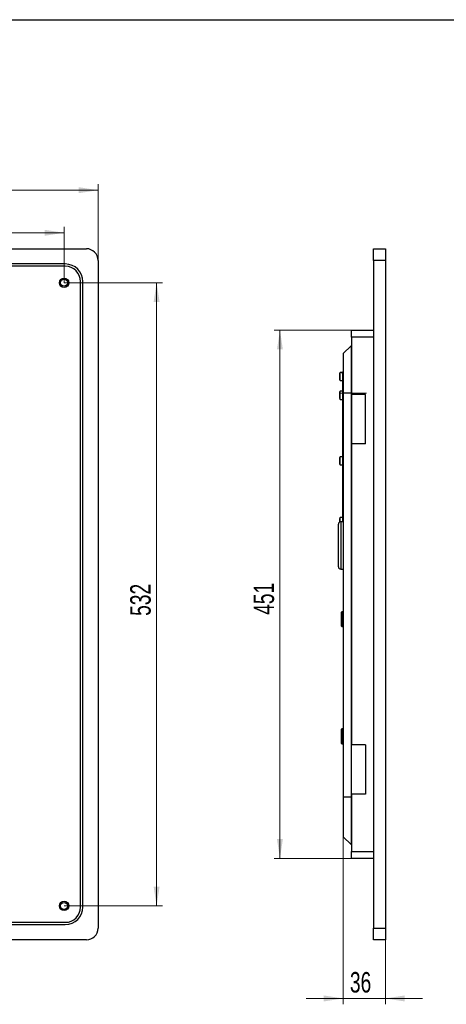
# Model space of a CAD drawing. Header units: millimetres. Extents: x 8 to 415, y 1 to 292.
# Tile 7 of 8: x 149 to 222, y 124 to 292. Entities that reach past the tile are written whole.
import ezdxf

# ---------------------------------------------------------------- set-up
doc = ezdxf.new("R2010")
doc.units = ezdxf.units.MM
doc.linetypes.add('CENTERX2', pattern=[20.32, 12.7, -2.54, 2.54, -2.54])
doc.styles.add('SLDTEXTSTYLE1', font='TXT', dxfattribs={"width": 0.7})
doc.dimstyles.new('SLDDIMSTYLE0', dxfattribs={"dimtxt": 3.5, "dimasz": 3.302, "dimexe": 0, "dimexo": 0.0625, "dimgap": 0.875, "dimtad": 2, "dimlfac": 5, "dimrnd": 1e-09, "dimzin": 12, "dimdsep": 46, "dimtxsty": 'SLDTEXTSTYLE1', "dimsah": 1, "dimcen": 0.09, "dimadec": 0, "dimazin": 3, "dimtfac": 1, "dimtdec": 3, "dimtofl": 0, "dimtmove": 0, "dimatfit": 3, "dimfxl": 0, "dimfrac": 2, "dimtolj": 1, "dimtzin": 12, "dimarcsym": 0})
doc.dimstyles.new('SLDDIMSTYLE1', dxfattribs={"dimtxt": 3.5, "dimasz": 3.302, "dimexe": 0, "dimexo": 0.0625, "dimgap": 0.875, "dimtad": 2, "dimlfac": 5, "dimrnd": 1e-09, "dimzin": 12, "dimdsep": 46, "dimtxsty": 'SLDTEXTSTYLE1', "dimsah": 1, "dimcen": 0.09, "dimadec": 0, "dimazin": 3, "dimtfac": 1, "dimtdec": 3, "dimtmove": 0, "dimatfit": 0, "dimfxl": 0, "dimfrac": 2, "dimtolj": 1, "dimtzin": 12, "dimarcsym": 0})

# ---------------------------------------------------------------- blocks, each defined once
blk = doc.blocks.new('_D_2')
at = {"color": 7, "linetype": 'Continuous', "lineweight": 0}
for p, q in [((44.65, 250.89), (44.65, 263.89)), ((44.65, 262.89), (162.65, 262.89)), ((162.65, 250.89), (162.65, 263.89))]:
    blk.add_line(p, q, dxfattribs=at)
at = {"color": 7, "linetype": 'Continuous', "lineweight": 18}
for points in [[(44.65, 262.89), (47.95, 262.38), (47.95, 263.4)], [(162.65, 262.89), (159.35, 263.4), (159.35, 262.38)]]:
    blk.add_solid(points, dxfattribs=at)
at = {"color": 7, "linetype": 'Continuous', "lineweight": 18, "insert": (99.97, 267.4), "char_height": 3.5, "attachment_point": 1, "style": 'SLDTEXTSTYLE1'}
blk.add_mtext('590', dxfattribs=at)
blk = doc.blocks.new('_D_3')
at = {"color": 7, "linetype": 'Continuous', "lineweight": 0}
for p, q in [((156.85, 247.09), (173.65, 247.09)), ((172.65, 247.09), (172.65, 140.69)), ((156.85, 140.69), (173.65, 140.69))]:
    blk.add_line(p, q, dxfattribs=at)
at = {"color": 7, "linetype": 'Continuous', "lineweight": 18}
for points in [[(172.65, 247.09), (172.14, 243.79), (173.16, 243.79)], [(172.65, 140.69), (173.16, 143.99), (172.14, 143.99)]]:
    blk.add_solid(points, dxfattribs=at)
at = {"color": 7, "linetype": 'Continuous', "lineweight": 18, "insert": (168.14, 190.21), "char_height": 3.5, "attachment_point": 1, "rotation": 90, "style": 'SLDTEXTSTYLE1'}
blk.add_mtext('532', dxfattribs=at)
blk = doc.blocks.new('_D_4')
at = {"color": 7, "linetype": 'Continuous', "lineweight": 0}
for p, q in [((50.45, 247.09), (50.45, 256.62)), ((50.45, 255.62), (156.85, 255.62)), ((156.85, 247.09), (156.85, 256.62))]:
    blk.add_line(p, q, dxfattribs=at)
at = {"color": 7, "linetype": 'Continuous', "lineweight": 18}
for points in [[(50.45, 255.62), (53.75, 255.11), (53.75, 256.12)], [(156.85, 255.62), (153.55, 256.12), (153.55, 255.11)]]:
    blk.add_solid(points, dxfattribs=at)
at = {"color": 7, "linetype": 'Continuous', "lineweight": 18, "insert": (99.97, 260.13), "char_height": 3.5, "attachment_point": 1, "style": 'SLDTEXTSTYLE1'}
blk.add_mtext('532', dxfattribs=at)
blk = doc.blocks.new('_D_9')
at = {"color": 7, "linetype": 'Continuous', "lineweight": 0}
for p, q in [((204.52, 152.5), (204.52, 123.89)), ((211.72, 134.89), (211.72, 123.89)), ((204.52, 124.89), (198.17, 124.89)), ((211.72, 124.89), (204.52, 124.89)), ((211.72, 124.89), (218.07, 124.89))]:
    blk.add_line(p, q, dxfattribs=at)
at = {"color": 7, "linetype": 'Continuous', "lineweight": 18}
for points in [[(204.52, 124.89), (201.21, 125.4), (201.21, 124.38)], [(211.72, 124.89), (215.02, 124.38), (215.02, 125.4)]]:
    blk.add_solid(points, dxfattribs=at)
at = {"color": 7, "linetype": 'Continuous', "lineweight": 18, "insert": (205.67, 129.4), "char_height": 3.5, "attachment_point": 1, "style": 'SLDTEXTSTYLE1'}
blk.add_mtext('36', dxfattribs=at)
blk = doc.blocks.new('_D_10')
at = {"color": 7, "linetype": 'Continuous', "lineweight": 0}
for p, q in [((205.92, 238.99), (192.72, 238.99)), ((193.72, 238.99), (193.72, 148.79)), ((205.92, 148.79), (192.72, 148.79))]:
    blk.add_line(p, q, dxfattribs=at)
at = {"color": 7, "linetype": 'Continuous', "lineweight": 18}
for points in [[(193.72, 238.99), (193.21, 235.69), (194.22, 235.69)], [(193.72, 148.79), (194.22, 152.09), (193.21, 152.09)]]:
    blk.add_solid(points, dxfattribs=at)
at = {"color": 7, "linetype": 'Continuous', "lineweight": 18, "insert": (189.21, 190.39), "char_height": 3.5, "attachment_point": 1, "rotation": 90, "style": 'SLDTEXTSTYLE1'}
blk.add_mtext('451', dxfattribs=at)

msp = doc.modelspace()

# ---------------------------------------------------------------- linework, layer by layer
at = {"color": 7, "linetype": 'Continuous', "lineweight": 25}
for p, q in [((20, 292), (415, 292)), ((46.6478, 252.8895), (160.6478, 252.8895)), ((209.7168, 252.8895), (211.7368, 252.8895)), ((209.7168, 250.8895), (209.7168, 252.8895)), ((211.7368, 252.8895), (211.7368, 250.8895)), ((162.6478, 250.8895), (162.6478, 136.8895)), ((211.7368, 250.8895), (209.7168, 250.8895)), ((209.7168, 250.8895), (209.7168, 136.8895)), ((211.7368, 250.8895), (211.7368, 136.8895)), ((157.0478, 250.2895), (50.2478, 250.2895)), ((157.0478, 249.8895), (50.2478, 249.8895)), ((159.6478, 140.4895), (159.6478, 247.2895)), ((160.0478, 140.4895), (160.0478, 247.2895)), ((205.9168, 238.9895), (209.7168, 238.9895)), ((205.9168, 237.7895), (205.9168, 238.9895)), ((209.7168, 237.7895), (205.9168, 237.7895)), ((205.9168, 237.7895), (205.9168, 227.9895)), ((205.8668, 236.3295), (204.5168, 234.9795)), ((205.9168, 236.3295), (205.8668, 236.3295)), ((205.8668, 236.3295), (205.8668, 228.2395)), ((204.5168, 234.9795), (204.5168, 228.2395)), ((203.8933, 231.2819), (203.8968, 231.2819)), ((203.8968, 230.877), (203.8933, 230.877)), ((203.8968, 231.6053), (203.8968, 230.5537)), ((204.4168, 231.7795), (204.0008, 231.7795)), ((204.0008, 230.63), (204.0008, 231.7795)), ((204.0008, 230.3795), (204.0008, 230.63)), ((204.0008, 230.3795), (204.4168, 230.3795)), ((204.4168, 231.8795), (204.5168, 231.8795)), ((204.4168, 231.5295), (204.4168, 231.8795)), ((204.4168, 231.5295), (204.4168, 206.2895)), ((204.5168, 231.5295), (204.4168, 231.5295)), ((203.8968, 228.171), (203.8933, 228.171)), ((203.8968, 228.1707), (203.8933, 228.1707)), ((203.8933, 228.1028), (203.8968, 228.1028)), ((203.8968, 228.0546), (203.8933, 228.0546)), ((203.8933, 228.0537), (203.8968, 228.0537)), ((203.8968, 227.7053), (203.8933, 227.7053)), ((203.8933, 227.7043), (203.8968, 227.7043)), ((203.8968, 227.6561), (203.8933, 227.6561)), ((203.8933, 227.5882), (203.8968, 227.5882)), ((203.8933, 227.588), (203.8968, 227.588)), ((203.8968, 228.4053), (203.8968, 227.3537)), ((204.4168, 228.5795), (204.0008, 228.5795)), ((204.0008, 227.53), (204.0008, 228.5795)), ((204.0008, 227.1795), (204.0008, 227.53)), ((204.0008, 227.1795), (204.4168, 227.1795)), ((204.5168, 228.2395), (204.5168, 159.2395)), ((205.8668, 228.2395), (204.5168, 228.2395)), ((205.8668, 228.2395), (205.8668, 159.2395)), ((205.9168, 228.2395), (205.8668, 228.2395)), ((208.3168, 227.9895), (205.9168, 227.9895)), ((205.9568, 227.9895), (205.9568, 219.5895)), ((208.3168, 219.5895), (208.3168, 227.9895)), ((205.9168, 219.5895), (205.9168, 168.1895)), ((208.3168, 219.5895), (205.9168, 219.5895)), ((203.8933, 216.8872), (203.8968, 216.8872)), ((203.8968, 217.2053), (203.8968, 216.1537)), ((204.4168, 217.3795), (204.0008, 217.3795)), ((204.0008, 216.4406), (204.0008, 217.3795)), ((203.8968, 216.4718), (203.8933, 216.4718)), ((204.0008, 215.9795), (204.0008, 216.4406)), ((204.0008, 215.9795), (204.4168, 215.9795)), ((203.8968, 206.8053), (203.8968, 206.2235)), ((204.4168, 206.9795), (204.0008, 206.9795)), ((204.0008, 206.2723), (204.0008, 206.9795)), ((203.7168, 202.3339), (203.7168, 205.8895)), ((204.5168, 206.2895), (204.1168, 206.2895)), ((204.1168, 206.2895), (204.1168, 202.3442)), ((203.7168, 198.5895), (203.7168, 202.3339)), ((204.1168, 202.3442), (204.1168, 198.1895)), ((204.1168, 198.1895), (204.5168, 198.1895)), ((204.2568, 188.4395), (204.2568, 190.8395)), ((204.4568, 190.8995), (204.3168, 190.8995)), ((204.3168, 188.3795), (204.3168, 190.8995)), ((204.4568, 188.3795), (204.4568, 190.8995)), ((204.3168, 188.3795), (204.4568, 188.3795)), ((204.2568, 168.4395), (204.2568, 170.8395)), ((204.4568, 170.8995), (204.3168, 170.8995)), ((204.3168, 168.3795), (204.3168, 170.8995)), ((204.4568, 168.3795), (204.4568, 170.8995)), ((204.3168, 168.3795), (204.4568, 168.3795)), ((208.3168, 168.1895), (205.9168, 168.1895)), ((205.9568, 159.7895), (205.9568, 168.1895)), ((208.3168, 168.1895), (208.3168, 159.7895)), ((205.9168, 159.7895), (205.9168, 149.9895)), ((208.3168, 159.7895), (205.9168, 159.7895)), ((204.5168, 159.2395), (204.5168, 152.4995)), ((205.8668, 159.2395), (204.5168, 159.2395)), ((205.8668, 159.2395), (205.8668, 151.1495)), ((205.9168, 159.2395), (205.8668, 159.2395)), ((205.8668, 151.1495), (204.5168, 152.4995)), ((205.9168, 151.1495), (205.8668, 151.1495)), ((205.9168, 148.7895), (205.9168, 149.9895)), ((205.9168, 149.9895), (209.7168, 149.9895)), ((209.7168, 148.7895), (205.9168, 148.7895)), ((50.2478, 137.8895), (157.0478, 137.8895)), ((50.2478, 137.4895), (157.0478, 137.4895)), ((209.7168, 136.8895), (211.7368, 136.8895)), ((209.7168, 134.8895), (209.7168, 136.8895)), ((211.7368, 136.8895), (211.7368, 134.8895)), ((160.6478, 134.8895), (46.6478, 134.8895)), ((211.7368, 134.8895), (209.7168, 134.8895))]:
    msp.add_line(p, q, dxfattribs=at)
at = {"color": 7, "linetype": 'CENTERX2', "lineweight": 18}
msp.add_line((203.8668, 228.2395), (208.5168, 228.2395), dxfattribs=at)
at = {"color": 7, "linetype": 'Continuous', "lineweight": 25}
for centre, radius in [((156.8478, 247.0895), 0.8), ((156.8478, 247.0895), 0.8), ((156.8478, 247.0895), 0.6), ((156.8478, 140.6895), 0.8), ((156.8478, 140.6895), 0.8), ((156.8478, 140.6895), 0.6)]:
    msp.add_circle(centre, radius, dxfattribs=at)
for centre, radius, start, end in [((160.6478, 250.8895), 2, 0, 90), ((157.0478, 247.2895), 3, 0, 90), ((157.0478, 247.2895), 2.6, 0, 90), ((204.9754, 231.0795), 1.2, 144.314665, 154.01379), ((204.9754, 231.0795), 1.2, 205.98621, 215.685335), ((204.9754, 227.8795), 1.2, 144.314665, 154.01379), ((204.9754, 227.8795), 1.2, 205.98621, 215.685335), ((204.9754, 216.6795), 1.2, 144.314665, 154.01379), ((204.9754, 216.6795), 1.2, 205.98621, 215.685335), ((204.9754, 206.2795), 1.2, 144.314665, 154.01379), ((204.1168, 205.8895), 0.4, 90, 180), ((204.1168, 198.5895), 0.4, 180, 270), ((204.3168, 190.8395), 0.06, 90, 180), ((204.4568, 190.8395), 0.06, 0, 90), ((204.3168, 188.4395), 0.06, 180, 270), ((204.4568, 188.4395), 0.06, 270, 0), ((204.3168, 170.8395), 0.06, 90, 180), ((204.4568, 170.8395), 0.06, 0, 90), ((204.3168, 168.4395), 0.06, 180, 270), ((204.4568, 168.4395), 0.06, 270, 0), ((157.0478, 140.4895), 3, 270, 0), ((157.0478, 140.4895), 2.6, 270, 0), ((160.6478, 136.8895), 2, 270, 0)]:
    msp.add_arc(centre, radius, start, end, dxfattribs=at)

# ---------------------------------------------------------------- dimensions: what is measured, and where the dimension line sits
at = {"color": 7, "linetype": 'Continuous', "lineweight": 18}
for base, p1, p2, dimstyle, picture, middle in [((162.6478, 262.8895), (44.6478, 250.8895), (162.6478, 250.8895), 'SLDDIMSTYLE0', '_D_2', (103.6478, 262.8895)), ((156.8478, 255.6162), (50.4478, 247.0895), (156.8478, 247.0895), 'SLDDIMSTYLE0', '_D_4', (103.6478, 255.6162)), ((204.5168, 124.8895), (211.7168, 134.8895), (204.5168, 152.4995), 'SLDDIMSTYLE1', '_D_9', (208.1168, 124.8895))]:
    dim = msp.add_linear_dim(base=base, p1=p1, p2=p2, dimstyle=dimstyle, dxfattribs=at)
    dim.commit()
    dim.dimension.update_dxf_attribs({"geometry": picture, "text_midpoint": middle, "dimtype": 160})
for base, p1, p2, picture, middle in [((172.6478, 140.6895), (156.8478, 247.0895), (156.8478, 140.6895), '_D_3', (172.6478, 193.8895)), ((193.7168, 148.7895), (205.9168, 238.9895), (205.9168, 148.7895), '_D_10', (193.7168, 193.8895))]:
    dim = msp.add_linear_dim(base=base, p1=p1, p2=p2, angle=90, dimstyle='SLDDIMSTYLE0', dxfattribs=at)
    dim.commit()
    dim.dimension.update_dxf_attribs({"geometry": picture, "text_midpoint": middle, "dimtype": 160})

doc.saveas('drawing.dxf')
